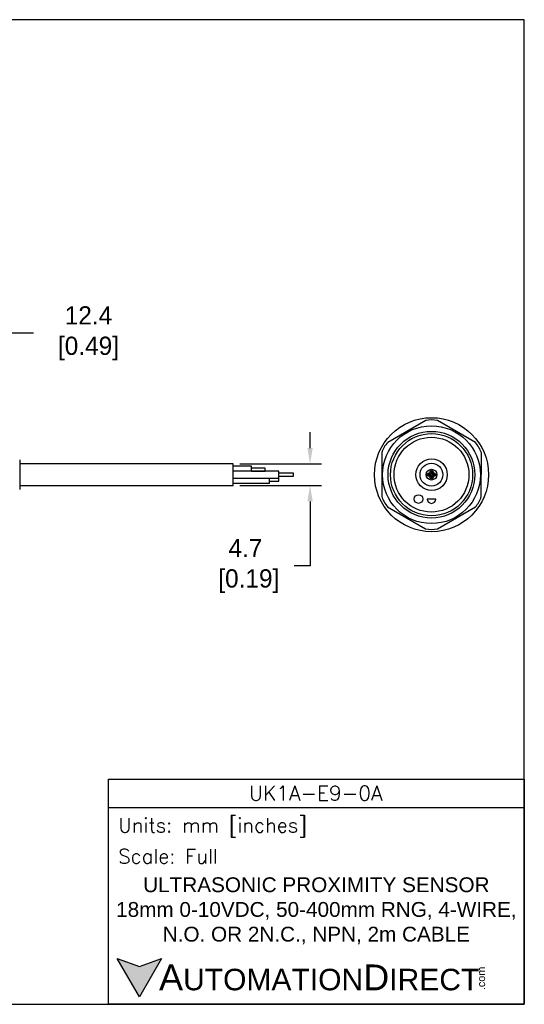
# Model space of a CAD drawing. Header units: inches. Extents: x 0 to 279, y 0 to 216.
# Tile 5 of 5: x 169 to 279, y 0 to 216. Entities that reach past the tile are written whole.
import ezdxf

# ---------------------------------------------------------------- set-up
doc = ezdxf.new("R2010")
doc.units = ezdxf.units.IN
doc.header["$LTSCALE"] = 10
doc.header["$MEASUREMENT"] = 0
doc.layers.add('DIM', color=140, linetype='Continuous')
doc.layers.add('Text', color=140, linetype='Continuous')
doc.styles.add('\\M+2ABAC\\M+2A6A11', font='txt')
doc.styles.add('ROMANS', font='romans.shx')
doc.dimstyles.get("Standard").update_dxf_attribs({"dimtxt": 4, "dimasz": 3.5, "dimexe": 2.5, "dimexo": 1.5, "dimgap": 1, "dimtad": 0, "dimtih": 1, "dimtoh": 1, "dimdec": 1, "dimzin": 0, "dimdsep": 46, "dimtxsty": 'Standard', "dimcen": 0, "dimadec": 0, "dimazin": 0, "dimtfac": 1, "dimtdec": 1, "dimtofl": 0, "dimtmove": 0, "dimatfit": 3, "dimfxl": 0, "dimtolj": 1, "dimtzin": 0, "dimarcsym": 0})

# ---------------------------------------------------------------- blocks, each defined once
blk = doc.blocks.new('*D5')
at = {"layer": 'Defpoints', "color": 0}
for p in [(153.46, 147.13), (165.85, 124.13), (153.46, 118.97)]:
    blk.add_point(p, dxfattribs=at)
at = {"layer": 'DIM', "color": 0, "lineweight": -2}
for p, q in [((153.46, 120.47), (153.46, 149.63)), ((165.85, 125.63), (165.85, 149.63)), ((162.35, 147.13), (156.96, 147.13)), ((171.84, 147.13), (165.85, 147.13))]:
    blk.add_line(p, q, dxfattribs=at)
at = {"layer": 'DIM', "color": 0}
for points in [[(156.96, 147.71), (156.96, 146.54), (153.46, 147.13)], [(162.35, 147.71), (162.35, 146.54), (165.85, 147.13)]]:
    blk.add_solid(points, dxfattribs=at)
at = {"layer": 'DIM', "color": 0, "insert": (183.17, 147.13), "char_height": 4, "attachment_point": 5}
blk.add_mtext('\\A1; 12.4\\P [0.49]', dxfattribs=at)
blk = doc.blocks.new('*D3')
at = {"layer": 'Defpoints', "color": 0}
for p in [(215.61, 118.48), (215.61, 113.78), (232.46, 113.78)]:
    blk.add_point(p, dxfattribs=at)
at = {"layer": 'DIM', "color": 0, "lineweight": -2}
for p, q in [((232.46, 121.98), (232.46, 125.48)), ((217.11, 118.48), (234.96, 118.48)), ((217.11, 113.78), (234.96, 113.78)), ((232.46, 110.28), (232.46, 96.12)), ((232.46, 96.12), (228.96, 96.12))]:
    blk.add_line(p, q, dxfattribs=at)
at = {"layer": 'DIM', "color": 0}
for points in [[(231.88, 121.98), (233.05, 121.98), (232.46, 118.48)], [(231.88, 110.28), (233.05, 110.28), (232.46, 113.78)]]:
    blk.add_solid(points, dxfattribs=at)
at = {"layer": 'DIM', "color": 0, "insert": (218.3, 96.12), "char_height": 4, "attachment_point": 5}
blk.add_mtext('\\A1;4.7\\P [0.19]', dxfattribs=at)

msp = doc.modelspace()

# ---------------------------------------------------------------- hatches: boundary and pattern name
at = {"layer": 'Text'}
msp.add_hatch(color=256, dxfattribs=at).paths.add_polyline_path([(199.93, 10.07), (195.08, 8.31), (190.23, 10.07), (195.08, 1.67)])

# ---------------------------------------------------------------- linework, layer by layer
for p, q in [((257.8, 127.98), (249.47, 123.2)), ((268.69, 123.17), (260.39, 127.98)), ((248.18, 120.95), (248.16, 111.35)), ((269.98, 111.32), (269.99, 120.92)), ((168.85, 119.38), (168.85, 112.89)), ((215.61, 118.48), (168.85, 118.48)), ((215.61, 113.78), (215.61, 118.48)), ((219.61, 117.98), (215.61, 117.98)), ((225.61, 116.88), (215.61, 116.88)), ((219.61, 116.88), (219.61, 117.98)), ((222.61, 117.58), (219.61, 117.58)), ((219.61, 116.89), (222.61, 116.89)), ((222.61, 116.89), (222.61, 117.58)), ((225.61, 115.38), (225.61, 116.88)), ((215.61, 115.38), (225.61, 115.38)), ((223.61, 114.28), (223.61, 115.38)), ((225.61, 115.33), (223.61, 115.33)), ((223.61, 114.73), (225.61, 114.73)), ((228.82, 116.43), (225.61, 116.43)), ((225.61, 115.83), (228.82, 115.83)), ((225.61, 114.73), (225.61, 115.33)), ((228.82, 115.83), (228.82, 116.43)), ((168.85, 113.78), (215.61, 113.78)), ((215.61, 114.28), (223.61, 114.28)), ((260, 110.8), (258.1, 110.8)), ((249.46, 109.1), (257.76, 104.29)), ((260.36, 104.29), (268.68, 109.07))]:
    msp.add_line(p, q)
for centre, radius in [((259.08, 116.13), 12.5), ((259.06, 116.13), 10.72), ((259.06, 116.13), 9.5), ((259.08, 116.13), 9), ((259.06, 116.13), 8.2), ((259.08, 116.13), 3.45), ((259.06, 116.13), 2.5), ((259.08, 116.13), 1.18), ((259.08, 116.68), 0.375), ((259.08, 116.68), 0.15), ((258.53, 116.13), 0.375), ((258.53, 116.13), 0.172), ((259.08, 115.58), 0.375), ((259.08, 115.58), 0.15), ((259.63, 116.13), 0.375), ((259.63, 116.13), 0.15), ((256.22, 110.8), 0.95)]:
    msp.add_circle(centre, radius)
for centre, radius, start, end in [((259.1, 122.47), 5.66, 76.7986, 103.2975), ((253.6, 119.32), 5.66, 136.7986, 163.2975), ((264.57, 119.28), 5.66, 16.7986, 43.2975), ((253.58, 112.98), 5.66, 196.7986, 223.2975), ((259.05, 110.8), 0.95, 180, 0), ((264.55, 112.95), 5.66, 316.7986, 343.2975), ((259.06, 109.8), 5.66, 256.7986, 283.2975)]:
    msp.add_arc(centre, radius, start, end)
at = {"layer": 'Defpoints'}
msp.add_lwpolyline([(279.4, 215.9), (0, 215.9), (0, 0), (279.4, 0)], close=True, dxfattribs=at)
at = {"layer": 'Text'}
msp.add_line((188.28, 43.12), (279.4, 43.12), dxfattribs=at)
for points in [[(188.28, 0), (188.28, 49.4), (279.4, 49.4), (279.4, 0)], [(199.93, 10.07), (195.08, 1.67), (190.23, 10.07), (195.08, 8.31)]]:
    msp.add_lwpolyline(points, close=True, dxfattribs=at)

# ---------------------------------------------------------------- texts
at = {"layer": 'Text', "linetype": 'Continuous', "insert": (233.7, 46.3), "char_height": 3.248, "width": 61.1425, "attachment_point": 5, "style": 'ROMANS'}
msp.add_mtext('UK1A-E9-0A', dxfattribs=at)
at = {"layer": 'Text', "attachment_point": 4}
for s, insert, char_height, width, style in [(' Units: mm [inches]', (188.28, 38.75), 3.1404, 91.118, 'ROMANS'), (' Scale: Full', (188.28, 32.47), 3.1404, 91.118, 'ROMANS'), ('{\\fArial|b0|i0|c0|p34;     \\H1.2x;A\\H0.8333x;UTOMATION\\H1.2x;D\\H0.8333x;IRECT}', (190.23, 5.87), 4.7106, 79.7962, '\\M+2ABAC\\M+2A6A11')]:
    msp.add_mtext(s, dxfattribs=dict(at, insert=insert, char_height=char_height, width=width, style=style))
at = {"layer": 'Text', "linetype": 'Continuous', "insert": (233.84, 20.5), "char_height": 3.2482, "width": 90.3508, "attachment_point": 5}
msp.add_mtext('{\\fArial|b0|i0|c0|p34;ULTRASONIC PROXIMITY SENSOR\\P18mm 0-10VDC, 50-400mm RNG, 4-WIRE,\\PN.O. OR 2N.C., NPN, 2m CABLE}', dxfattribs=at)
at = {"layer": 'Text', "insert": (269.12, 3.11), "char_height": 1.6958, "width": 5.0253, "attachment_point": 1, "rotation": 90, "style": '\\M+2ABAC\\M+2A6A11'}
msp.add_mtext('{\\fArial|b0|i0|c0|p34;.com}', dxfattribs=at)

# ---------------------------------------------------------------- dimensions: what is measured, and where the dimension line sits
at = {"layer": 'DIM'}
dim = msp.add_linear_dim(base=(153.46, 147.13), p1=(165.85, 124.13), p2=(153.46, 118.97), angle=180, text=' <>', dimstyle='Standard', override={"dimpost": '\\X', "dimtmove": 1}, dxfattribs=at)
dim.commit()
dim.dimension.update_dxf_attribs({"geometry": '*D5', "text_midpoint": (183.17, 151.77), "dimtype": 160})
dim = msp.add_linear_dim(base=(232.46, 113.78), p1=(215.61, 118.48), p2=(215.61, 113.78), angle=90, dimstyle='Standard', override={"dimpost": '\\X'}, dxfattribs=at)
dim.commit()
dim.dimension.update_dxf_attribs({"geometry": '*D3', "text_midpoint": (218.3, 96.12), "dimtype": 160})

doc.saveas('drawing.dxf')
